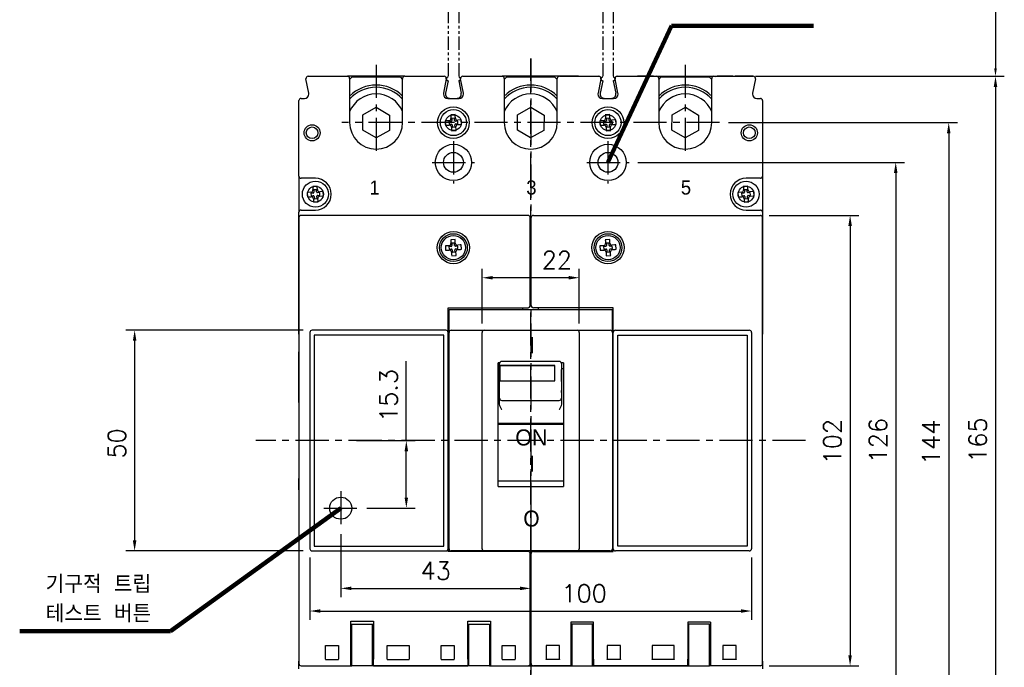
# Model space of a CAD drawing. Extents: x -403 to 2710, y -907 to 1745.
# Tile 5 of 12: x -97 to 126, y 1423 to 1569. Entities that reach past the tile are written whole.
import ezdxf

# ---------------------------------------------------------------- set-up
doc = ezdxf.new("R2010")
doc.units = 0
doc.header["$LTSCALE"] = 3
doc.header["$MEASUREMENT"] = 0
doc.linetypes.add('CENTER', pattern=[2, 1.25, -0.25, 0.25, -0.25])
doc.linetypes.add('PHANTOM2', pattern=[1.25, 0.625, -0.125, 0.125, -0.125, 0.125, -0.125])
doc.layers.get('0').update_dxf_attribs({"linetype": 'CONTINUOUS'})
doc.layers.get('Defpoints').update_dxf_attribs({"linetype": 'CONTINUOUS'})
doc.layers.add('cen', color=1, linetype='CENTER')
doc.layers.add('di', color=3, linetype='CONTINUOUS')
doc.styles.add('KIM', font='ROMANS.shx', dxfattribs={"height": 5, "bigfont": 'GSG1.shx'})
doc.styles.add('ROMANS', font='romans')
doc.styles.get("Standard").update_dxf_attribs({"font": 'romans.shx', "height": 4, "bigfont": 'ghs.shx'})
doc.dimstyles.get("Standard").update_dxf_attribs({"dimtxt": 0.18, "dimasz": 0.18, "dimexe": 0.18, "dimexo": 0.0625, "dimgap": 0.09, "dimtad": 0, "dimtih": 1, "dimtoh": 1, "dimdec": 4, "dimzin": 0, "dimdsep": 46, "dimtxsty": 'Standard', "dimcen": 0.09, "dimadec": 0, "dimazin": 0, "dimtfac": 1, "dimtdec": 4, "dimtofl": 0, "dimtmove": 0, "dimatfit": 3, "dimfxl": 0, "dimtolj": 1, "dimtzin": 0, "dimarcsym": 0})
doc.dimstyles.new('STANDARD$0', dxfattribs={"dimtxt": 5, "dimasz": 5, "dimexe": 1, "dimexo": 2, "dimgap": 2, "dimtad": 1, "dimdec": 4, "dimzin": 12, "dimdsep": 46, "dimtxsty": 'KIM', "dimcen": -1, "dimdle": 0.1, "dimadec": 0, "dimazin": 0, "dimtfac": 1, "dimtdec": 4, "dimtmove": 0, "dimatfit": 3, "dimfxl": 0, "dimtolj": 1, "dimtzin": 0, "dimarcsym": 0})

# ---------------------------------------------------------------- blocks, each defined once
blk = doc.blocks.new('SFHSFHS')
at = {"color": 7, "linetype": 'Continuous'}
for p, q in [((-1569.06, 100.83), (-1570.06, 100.77)), ((-1570.06, 100.77), (-1570.04, 100.54)), ((-1570.04, 100.54), (-1570.01, 99.97)), ((-1569.04, 100.6), (-1569.06, 100.83)), ((-1569.01, 100.04), (-1569.04, 100.6)), ((-1571.04, 99.4), (-1571.27, 99.39)), ((-1571.27, 99.39), (-1571.21, 98.39)), ((-1571.21, 98.39), (-1570.98, 98.4)), ((-1570.47, 99.44), (-1571.04, 99.4)), ((-1570.98, 98.4), (-1570.41, 98.44)), ((-1569.96, 99.27), (-1570.46, 99.24)), ((-1570.46, 99.24), (-1570.42, 98.64)), ((-1570.42, 98.64), (-1569.92, 98.67)), ((-1569.21, 100.02), (-1569.81, 99.98)), ((-1569.81, 99.98), (-1569.77, 99.48)), ((-1569.71, 98.49), (-1569.68, 97.99)), ((-1569.18, 99.52), (-1569.21, 100.02)), ((-1569.08, 98.03), (-1569.11, 98.53)), ((-1568.46, 99.37), (-1568.96, 99.34)), ((-1568.92, 98.74), (-1568.42, 98.77)), ((-1567.91, 99.61), (-1568.48, 99.57)), ((-1568.42, 98.77), (-1568.46, 99.37)), ((-1568.41, 98.57), (-1567.84, 98.61)), ((-1567.68, 99.62), (-1567.91, 99.61)), ((-1567.84, 98.61), (-1567.61, 98.62)), ((-1567.61, 98.62), (-1567.68, 99.62)), ((-1569.88, 97.97), (-1569.84, 97.41)), ((-1569.84, 97.41), (-1569.82, 97.18)), ((-1569.82, 97.18), (-1568.83, 97.24)), ((-1569.68, 97.99), (-1569.08, 98.03)), ((-1568.84, 97.47), (-1568.88, 98.04)), ((-1568.83, 97.24), (-1568.84, 97.47))]:
    blk.add_line(p, q, dxfattribs=at)
at = {"color": 7, "linetype": 'Continuous', "flags": 128}
for points in [[(-1570.47, 99.44), (-1570.31, 99.48), (-1570.17, 99.57), (-1570.06, 99.7), (-1570.01, 99.86), (-1570.01, 99.97)], [(-1569.88, 97.97), (-1569.91, 98.14), (-1570.01, 98.28), (-1570.14, 98.38), (-1570.3, 98.44), (-1570.41, 98.44)], [(-1569.01, 100.04), (-1568.97, 99.87), (-1568.88, 99.73), (-1568.75, 99.63), (-1568.59, 99.57), (-1568.48, 99.57)], [(-1568.41, 98.57), (-1568.57, 98.53), (-1568.72, 98.44), (-1568.82, 98.31), (-1568.87, 98.15), (-1568.88, 98.04)]]:
    blk.add_lwpolyline(points, dxfattribs=at)
at = {"color": 7, "linetype": 'Continuous'}
blk.add_circle((-1569.44, 99.01), 2.75, dxfattribs=at)
for centre, start, end in [((-1569.97, 99.47), 273.7155, 3.7155), ((-1569.91, 98.47), 3.7155, 93.7155), ((-1568.98, 99.54), 183.7155, 273.7155), ((-1568.91, 98.54), 93.7155, 183.7155)]:
    blk.add_arc(centre, 0.2, start, end, dxfattribs=at)
blk = doc.blocks.new('XHARHSFHSH')
at = {"color": 7, "linetype": 'Continuous'}
for p, q in [((-1589.37, 100.83), (-1590.36, 100.77)), ((-1590.36, 100.77), (-1590.35, 100.54)), ((-1590.35, 100.54), (-1590.31, 99.97)), ((-1589.35, 100.6), (-1589.37, 100.83)), ((-1589.31, 100.04), (-1589.35, 100.6)), ((-1591.35, 99.4), (-1591.58, 99.39)), ((-1591.58, 99.39), (-1591.51, 98.39)), ((-1591.51, 98.39), (-1591.28, 98.4)), ((-1590.78, 99.44), (-1591.35, 99.4)), ((-1591.28, 98.4), (-1590.71, 98.44)), ((-1590.27, 99.27), (-1590.77, 99.24)), ((-1590.77, 99.24), (-1590.73, 98.64)), ((-1590.73, 98.64), (-1590.23, 98.67)), ((-1589.51, 100.02), (-1590.11, 99.98)), ((-1590.11, 99.98), (-1590.08, 99.48)), ((-1590.02, 98.49), (-1589.98, 97.99)), ((-1589.48, 99.52), (-1589.51, 100.02)), ((-1589.38, 98.03), (-1589.42, 98.53)), ((-1588.77, 99.37), (-1589.27, 99.34)), ((-1589.23, 98.74), (-1588.73, 98.77)), ((-1588.21, 99.61), (-1588.78, 99.57)), ((-1588.73, 98.77), (-1588.77, 99.37)), ((-1588.72, 98.57), (-1588.15, 98.61)), ((-1587.98, 99.62), (-1588.21, 99.61)), ((-1588.15, 98.61), (-1587.92, 98.62)), ((-1587.92, 98.62), (-1587.98, 99.62)), ((-1590.18, 97.97), (-1590.15, 97.41)), ((-1590.15, 97.41), (-1590.13, 97.18)), ((-1590.13, 97.18), (-1589.13, 97.24)), ((-1589.98, 97.99), (-1589.38, 98.03)), ((-1589.15, 97.47), (-1589.18, 98.04)), ((-1589.13, 97.24), (-1589.15, 97.47))]:
    blk.add_line(p, q, dxfattribs=at)
at = {"color": 7, "linetype": 'Continuous', "flags": 128}
for points in [[(-1590.78, 99.44), (-1590.62, 99.48), (-1590.47, 99.57), (-1590.37, 99.7), (-1590.32, 99.86), (-1590.31, 99.97)], [(-1590.18, 97.97), (-1590.22, 98.14), (-1590.31, 98.28), (-1590.44, 98.38), (-1590.6, 98.44), (-1590.71, 98.44)], [(-1589.31, 100.04), (-1589.28, 99.87), (-1589.18, 99.73), (-1589.05, 99.63), (-1588.89, 99.57), (-1588.78, 99.57)], [(-1588.72, 98.57), (-1588.88, 98.53), (-1589.02, 98.44), (-1589.13, 98.31), (-1589.18, 98.15), (-1589.18, 98.04)]]:
    blk.add_lwpolyline(points, dxfattribs=at)
at = {"color": 7, "linetype": 'Continuous'}
blk.add_circle((-1589.75, 99.01), 2.95, dxfattribs=at)
for centre, start, end in [((-1590.28, 99.47), 273.7155, 3.7155), ((-1590.21, 98.47), 3.7155, 93.7155), ((-1589.28, 99.54), 183.7155, 273.7155), ((-1589.22, 98.54), 93.7155, 183.7155)]:
    blk.add_arc(centre, 0.2, start, end, dxfattribs=at)
blk = doc.blocks.new('*D62')
at = {"layer": 'Defpoints', "color": 0}
for p in [(8.09, 1510.81), (8.09, 1498.43), (30.09, 1498.43)]:
    blk.add_point(p, dxfattribs=at)
at = {"layer": 'di'}
for p, q in [((8.09, 1500.43), (8.09, 1512.81)), ((30.09, 1500.43), (30.09, 1512.81)), ((27.69, 1510.81), (10.49, 1510.81))]:
    blk.add_line(p, q, dxfattribs=at)
for points in [[(10.49, 1511.21), (10.49, 1510.41), (8.09, 1510.81)], [(27.69, 1511.21), (27.69, 1510.41), (30.09, 1510.81)]]:
    blk.add_solid(points, dxfattribs=at)
at = {"layer": 'di', "insert": (25.02, 1514.81), "char_height": 4, "attachment_point": 5}
blk.add_mtext('\\A1;22', dxfattribs=at)
blk = doc.blocks.new('*D63')
at = {"layer": 'Defpoints', "color": 0}
for p in [(-30.41, 1498.93), (-70.59, 1448.93), (-30.41, 1448.93)]:
    blk.add_point(p, dxfattribs=at)
at = {"layer": 'di'}
for p, q in [((-32.41, 1498.93), (-72.59, 1498.93)), ((-70.59, 1496.53), (-70.59, 1451.33)), ((-32.41, 1448.93), (-72.59, 1448.93))]:
    blk.add_line(p, q, dxfattribs=at)
for points in [[(-70.99, 1496.53), (-70.19, 1496.53), (-70.59, 1498.93)], [(-70.99, 1451.33), (-70.19, 1451.33), (-70.59, 1448.93)]]:
    blk.add_solid(points, dxfattribs=at)
at = {"layer": 'di', "insert": (-74.59, 1473.28), "char_height": 4, "attachment_point": 5, "rotation": 90}
blk.add_mtext('\\A1;50', dxfattribs=at)
blk = doc.blocks.new('*D48')
at = {"layer": 'Defpoints', "color": 0}
for p in [(71.09, 1524.93), (71.09, 1422.93), (91.41, 1422.93)]:
    blk.add_point(p, dxfattribs=at)
at = {"layer": 'di'}
for p, q in [((73.09, 1524.93), (93.41, 1524.93)), ((91.41, 1522.53), (91.41, 1425.33)), ((73.09, 1422.93), (93.41, 1422.93))]:
    blk.add_line(p, q, dxfattribs=at)
for points in [[(91.01, 1522.53), (91.81, 1522.53), (91.41, 1524.93)], [(91.01, 1425.33), (91.81, 1425.33), (91.41, 1422.93)]]:
    blk.add_solid(points, dxfattribs=at)
at = {"layer": 'di', "insert": (87.41, 1473.69), "char_height": 4, "attachment_point": 5, "rotation": 90}
blk.add_mtext('\\A1;102', dxfattribs=at)
blk = doc.blocks.new('*D49')
at = {"layer": 'Defpoints', "color": 0}
for p in [(61.87, 1545.93), (61.87, 1401.93), (113.74, 1401.93)]:
    blk.add_point(p, dxfattribs=at)
at = {"layer": 'di'}
for p, q in [((63.87, 1545.93), (115.74, 1545.93)), ((113.74, 1543.53), (113.74, 1404.33)), ((63.87, 1401.93), (115.74, 1401.93))]:
    blk.add_line(p, q, dxfattribs=at)
for points in [[(113.34, 1543.53), (114.14, 1543.53), (113.74, 1545.93)], [(113.34, 1404.33), (114.14, 1404.33), (113.74, 1401.93)]]:
    blk.add_solid(points, dxfattribs=at)
at = {"layer": 'di', "insert": (109.74, 1473.52), "char_height": 4, "attachment_point": 5, "rotation": 90}
blk.add_mtext('\\A1;144', dxfattribs=at)
blk = doc.blocks.new('*D50')
at = {"layer": 'Defpoints', "color": 0}
for p in [(41.37, 1536.93), (41.37, 1410.93), (101.74, 1410.93)]:
    blk.add_point(p, dxfattribs=at)
at = {"layer": 'di'}
for p, q in [((43.37, 1536.93), (103.74, 1536.93)), ((101.74, 1534.53), (101.74, 1413.33)), ((43.37, 1410.93), (103.74, 1410.93))]:
    blk.add_line(p, q, dxfattribs=at)
for points in [[(101.34, 1534.53), (102.14, 1534.53), (101.74, 1536.93)], [(101.34, 1413.33), (102.14, 1413.33), (101.74, 1410.93)]]:
    blk.add_solid(points, dxfattribs=at)
at = {"layer": 'di', "insert": (97.74, 1473.93), "char_height": 4, "attachment_point": 5, "rotation": 90}
blk.add_mtext('\\A1;126', dxfattribs=at)
blk = doc.blocks.new('*D51')
at = {"layer": 'Defpoints', "color": 0}
for p in [(-30.91, 1449.43), (69.09, 1449.43), (69.09, 1435.33)]:
    blk.add_point(p, dxfattribs=at)
at = {"layer": 'di'}
for p, q in [((-30.91, 1447.43), (-30.91, 1433.33)), ((69.09, 1447.43), (69.09, 1433.33)), ((-28.51, 1435.33), (66.69, 1435.33))]:
    blk.add_line(p, q, dxfattribs=at)
for points in [[(-28.51, 1435.73), (-28.51, 1434.93), (-30.91, 1435.33)], [(66.69, 1435.73), (66.69, 1434.93), (69.09, 1435.33)]]:
    blk.add_solid(points, dxfattribs=at)
at = {"layer": 'di', "insert": (31.19, 1439.33), "char_height": 4, "attachment_point": 5}
blk.add_mtext('\\A1;100', dxfattribs=at)
blk = doc.blocks.new('*D76')
at = {"layer": 'Defpoints', "color": 0}
for p in [(-22.34, 1473.93), (-20.05, 1458.63), (-9.07, 1458.63)]:
    blk.add_point(p, dxfattribs=at)
at = {"layer": 'di'}
for p, q in [((-9.07, 1473.93), (-9.07, 1491.95)), ((-20.34, 1473.93), (-7.07, 1473.93)), ((-9.07, 1461.03), (-9.07, 1471.53)), ((-18.05, 1458.63), (-7.07, 1458.63))]:
    blk.add_line(p, q, dxfattribs=at)
for points in [[(-9.47, 1471.53), (-8.67, 1471.53), (-9.07, 1473.93)], [(-9.47, 1461.03), (-8.67, 1461.03), (-9.07, 1458.63)]]:
    blk.add_solid(points, dxfattribs=at)
at = {"layer": 'di', "insert": (-13.07, 1484.14), "char_height": 4, "attachment_point": 5, "rotation": 90}
blk.add_mtext('\\A1;15.3', dxfattribs=at)
blk = doc.blocks.new('*D77')
at = {"layer": 'Defpoints', "color": 0}
for p in [(19.09, 1460.5), (-23.91, 1454.77), (19.09, 1440.46)]:
    blk.add_point(p, dxfattribs=at)
at = {"layer": 'di'}
for p, q in [((19.09, 1458.5), (19.09, 1438.46)), ((-23.91, 1452.77), (-23.91, 1438.46)), ((-21.51, 1440.46), (16.69, 1440.46))]:
    blk.add_line(p, q, dxfattribs=at)
for points in [[(-21.51, 1440.86), (-21.51, 1440.06), (-23.91, 1440.46)], [(16.69, 1440.86), (16.69, 1440.06), (19.09, 1440.46)]]:
    blk.add_solid(points, dxfattribs=at)
at = {"layer": 'di', "insert": (-2.41, 1444.46), "char_height": 4, "attachment_point": 5}
blk.add_mtext('\\A1;43', dxfattribs=at)
blk = doc.blocks.new('FSYYEAY')
at = {"color": 6, "linetype": 'PHANTOM2'}
for p, q in [((-573.81, -246.52), (-573.81, -286.02)), ((-572.31, -246.52), (-573.81, -246.52)), ((-572.31, -246.52), (-572.31, -286.02)), ((-573.81, -286.52), (-574.17, -288.3)), ((-572.31, -286.52), (-571.95, -288.3)), ((-573.58, -289.02), (-572.54, -289.02))]:
    blk.add_line(p, q, dxfattribs=at)
for centre, radius, start, end in [((-573.81, -286.27), 0.25, 90, 270), ((-572.31, -286.27), 0.25, 270, 90), ((-573.58, -288.42), 0.6, 168.6901, 270), ((-572.54, -288.42), 0.6, 270, 11.3099)]:
    blk.add_arc(centre, radius, start, end, dxfattribs=at)
blk = doc.blocks.new('*D79')
at = {"layer": 'Defpoints', "color": 0}
for p in [(37.79, 1619.43), (69.48, 1556.43), (124.33, 1556.43)]:
    blk.add_point(p, dxfattribs=at)
at = {"layer": 'di', "color": 0, "lineweight": -2}
for p, q in [((38.29, 1619.43), (124.83, 1619.43)), ((69.98, 1556.43), (124.83, 1556.43))]:
    blk.add_line(p, q, dxfattribs=at)
at = {"layer": 'di', "lineweight": -2}
blk.add_line((124.33, 1617.63), (124.33, 1558.23), dxfattribs=at)
at = {"layer": 'di'}
for points in [[(124.03, 1617.63), (124.63, 1617.63), (124.33, 1619.43)], [(124.03, 1558.23), (124.63, 1558.23), (124.33, 1556.43)]]:
    blk.add_solid(points, dxfattribs=at)
at = {"layer": 'di', "color": 0, "insert": (121.53, 1590.22), "char_height": 4, "attachment_point": 5, "rotation": 90}
blk.add_mtext('\\A1;80', dxfattribs=at)
blk = doc.blocks.new('*D80')
at = {"layer": 'Defpoints', "color": 0}
for p in [(69.48, 1556.43), (69.48, 1391.43), (124.33, 1391.43)]:
    blk.add_point(p, dxfattribs=at)
at = {"layer": 'di'}
for p, q in [((71.48, 1556.43), (126.33, 1556.43)), ((124.33, 1554.03), (124.33, 1393.83)), ((71.48, 1391.43), (126.33, 1391.43))]:
    blk.add_line(p, q, dxfattribs=at)
for points in [[(123.93, 1554.03), (124.73, 1554.03), (124.33, 1556.43)], [(123.93, 1393.83), (124.73, 1393.83), (124.33, 1391.43)]]:
    blk.add_solid(points, dxfattribs=at)
at = {"layer": 'di', "insert": (120.33, 1474.03), "char_height": 4, "attachment_point": 5, "rotation": 90}
blk.add_mtext('\\A1;165', dxfattribs=at)

msp = doc.modelspace()

# ---------------------------------------------------------------- linework, layer by layer
at = {"color": 7}
for p, q in [((-31.2974, 1556.4313), (-22.4073, 1556.4313)), ((-9.4073, 1556.4313), (-0.5172, 1556.4313)), ((3.7026, 1556.4313), (12.5927, 1556.4313)), ((25.5927, 1556.4313), (34.4828, 1556.4313)), ((38.7026, 1556.4313), (47.5927, 1556.4313)), ((54.0927, 1556.4313), (65.3927, 1556.4313)), ((60.5927, 1556.4313), (69.4828, 1556.4313)), ((69.4828, 1556.4313), (65.3927, 1556.4313)), ((69.4828, 1556.4313), (65.3927, 1556.4313)), ((69.4828, 1556.4313), (65.3927, 1556.4313)), ((-31.1465, 1552.6275), (-31.7877, 1555.8333)), ((-21.9073, 1555.9313), (-21.9073, 1552.4313)), ((-9.9073, 1552.4313), (-9.9073, 1555.9313)), ((-0.0269, 1555.8333), (-0.6681, 1552.6275)), ((3.8535, 1552.6275), (3.2123, 1555.8333)), ((13.0927, 1555.9313), (13.0927, 1552.4313)), ((25.0927, 1552.4313), (25.0927, 1555.9313)), ((34.9731, 1555.8333), (34.3319, 1552.6275)), ((38.8535, 1552.6275), (38.2123, 1555.8333)), ((48.0927, 1555.9313), (48.0927, 1552.4313)), ((60.0927, 1552.4313), (60.0927, 1555.9313)), ((69.9731, 1555.8333), (69.3319, 1552.6275)), ((-31.1271, 1552.4313), (-31.1465, 1552.6275)), ((-21.9073, 1552.4313), (-21.9073, 1545.9313)), ((-9.9073, 1545.9313), (-9.9073, 1552.4313)), ((-0.6681, 1552.6275), (-0.6875, 1552.4313)), ((3.8729, 1552.4313), (3.8535, 1552.6275)), ((13.0927, 1552.4313), (13.0927, 1545.9313)), ((25.0927, 1545.9313), (25.0927, 1552.4313)), ((34.3319, 1552.6275), (34.3125, 1552.4313)), ((38.8729, 1552.4313), (38.8535, 1552.6275)), ((48.0927, 1552.4313), (48.0927, 1545.9313)), ((60.0927, 1545.9313), (60.0927, 1552.4313)), ((69.3319, 1552.6275), (69.3125, 1552.4313)), ((-33.4073, 1533.8313), (-33.4073, 1550.9313)), ((-32.9073, 1551.4313), (-32.1271, 1551.4313)), ((0.3125, 1551.4313), (2.8729, 1551.4313)), ((35.3125, 1551.4313), (37.8729, 1551.4313)), ((70.3125, 1551.4313), (71.0927, 1551.4313)), ((71.5927, 1550.9313), (71.5927, 1533.8313)), ((-33.4073, 1533.8313), (-33.4073, 1525.6313)), ((-29.6573, 1533.3313), (-32.9073, 1533.3313)), ((71.0927, 1533.3313), (67.8427, 1533.3313)), ((71.5927, 1533.8313), (71.5927, 1525.6313)), ((-33.4073, 1498.0313), (-33.4073, 1525.6313)), ((-32.9073, 1526.1313), (-29.6573, 1526.1313)), ((67.8427, 1526.1313), (71.0927, 1526.1313)), ((71.5927, 1525.6313), (71.5927, 1498.0313)), ((71.5927, 1423.4313), (71.5927, 1524.4313)), ((18.9927, 1522.6313), (19.1927, 1522.6313)), ((18.9927, 1508.4313), (19.1927, 1508.4313)), ((19.1927, 1506.6313), (18.9927, 1506.6313)), ((19.1927, 1505.4313), (18.9927, 1505.4313)), ((0.5927, 1503.6313), (37.5927, 1503.6313)), ((0.5927, 1498.4313), (0.5927, 1503.6313)), ((17.2927, 1503.6313), (17.2927, 1504.0313)), ((20.8927, 1503.6313), (20.8927, 1504.0313)), ((37.5927, 1498.4313), (37.5927, 1503.6313)), ((37.5927, 1503.6313), (37.7927, 1503.6313)), ((0.5927, 1449.4313), (0.5927, 1498.4313)), ((1.0927, 1498.9313), (8.5927, 1498.9313)), ((8.0927, 1449.4313), (8.0927, 1498.4313)), ((8.5927, 1498.9313), (29.5927, 1498.9313)), ((29.5927, 1498.9313), (37.0927, 1498.9313)), ((30.0927, 1498.4313), (30.0927, 1449.4313)), ((37.5927, 1498.4313), (37.5927, 1449.4313)), ((-33.4073, 1498.0313), (-33.4073, 1497.3313)), ((-33.4073, 1497.3313), (-33.4073, 1494.7313)), ((-33.4073, 1494.7313), (-33.4073, 1494.0313)), ((-33.4073, 1485.0934), (-33.4073, 1494.0313)), ((11.6927, 1463.5293), (11.6927, 1491.5431)), ((12.0807, 1491.5431), (11.6927, 1491.5431)), ((26.4927, 1491.5431), (26.0033, 1491.5431)), ((26.4927, 1491.5431), (26.4927, 1463.5293)), ((11.6927, 1490.2313), (12.0427, 1490.2313)), ((26.0427, 1490.2313), (26.4927, 1490.2313)), ((-33.4073, 1484.8313), (-33.4073, 1485.0934)), ((-33.4073, 1482.5313), (-33.4073, 1484.8313)), ((-33.4073, 1463.0313), (-33.4073, 1465.3313)), ((11.6927, 1464.8313), (26.4927, 1464.8313)), ((-33.4073, 1462.7693), (-33.4073, 1463.0313)), ((-33.4073, 1462.7693), (-33.4073, 1453.8313)), ((11.6927, 1463.5293), (26.4927, 1463.5293)), ((-33.4073, 1453.8313), (-33.4073, 1453.1313)), ((-33.4073, 1453.1313), (-33.4073, 1450.5313)), ((-33.4073, 1450.5313), (-33.4073, 1449.8313)), ((-33.4073, 1449.8313), (-33.4073, 1428.5771)), ((0.5927, 1448.8313), (0.5927, 1449.4313)), ((37.5927, 1448.8313), (37.5927, 1449.4313)), ((8.5927, 1448.9313), (1.0927, 1448.9313)), ((29.5927, 1448.9313), (8.5927, 1448.9313)), ((37.0927, 1448.9313), (29.5927, 1448.9313)), ((-21.6073, 1431.7442), (-21.6073, 1432.3313)), ((-21.6073, 1432.3313), (-21.4073, 1432.3313)), ((-21.4073, 1432.3313), (-16.7073, 1432.3313)), ((-21.4073, 1425.4313), (-21.4073, 1432.3313)), ((-16.7073, 1432.3313), (-16.5073, 1432.3313)), ((-16.7073, 1425.4313), (-16.7073, 1432.3313)), ((4.8927, 1431.7442), (5.0927, 1431.7442)), ((5.0927, 1432.3313), (9.7927, 1432.3313)), ((5.0927, 1425.4313), (5.0927, 1432.3313)), ((9.7927, 1432.3313), (9.7927, 1425.4313)), ((9.7927, 1431.7442), (9.9927, 1431.7442)), ((18.9927, 1432.3313), (19.1927, 1432.3313)), ((28.1927, 1431.7442), (28.3927, 1431.7442)), ((33.0927, 1432.3313), (28.3927, 1432.3313)), ((28.3927, 1432.3313), (28.3927, 1425.4313)), ((33.0927, 1425.4313), (33.0927, 1432.3313)), ((33.2927, 1431.7442), (33.0927, 1431.7442)), ((54.8927, 1432.3313), (54.6927, 1432.3313)), ((59.5927, 1432.3313), (54.8927, 1432.3313)), ((54.8927, 1425.4313), (54.8927, 1432.3313)), ((59.5927, 1432.3313), (59.7927, 1432.3313)), ((59.5927, 1425.4313), (59.5927, 1432.3313)), ((59.7927, 1431.7442), (59.7927, 1432.3313)), ((-33.4073, 1428.5771), (-33.4073, 1424.2075)), ((-21.4073, 1422.9313), (-21.4073, 1425.4313)), ((-16.7073, 1422.9313), (-16.7073, 1425.4313)), ((5.0927, 1422.9313), (5.0927, 1425.4313)), ((9.7927, 1425.4313), (9.7927, 1422.9313)), ((28.3927, 1425.4313), (28.3927, 1422.9313)), ((33.0927, 1422.9313), (33.0927, 1425.4313)), ((54.8927, 1422.9313), (54.8927, 1425.4313)), ((59.5927, 1422.9313), (59.5927, 1425.4313)), ((-33.4073, 1424.2075), (-33.4073, 1423.9783)), ((-33.4073, 1422.2313), (-33.4073, 1423.9783)), ((-32.9073, 1422.9313), (-21.4073, 1422.9313)), ((-16.7073, 1422.9313), (-21.4073, 1422.9313)), ((5.0927, 1422.9313), (-16.7073, 1422.9313)), ((9.7927, 1422.9313), (5.0927, 1422.9313)), ((9.7927, 1422.9313), (28.3927, 1422.9313)), ((28.3927, 1422.9313), (33.0927, 1422.9313)), ((33.0927, 1422.9313), (54.8927, 1422.9313)), ((54.8927, 1422.9313), (59.5927, 1422.9313)), ((71.0927, 1422.9313), (59.5927, 1422.9313)), ((71.5927, 1423.9783), (71.5927, 1422.2313))]:
    msp.add_line(p, q, dxfattribs=at)
at = {"color": 7, "linetype": 'Continuous'}
for p, q in [((-9.4073, 1556.4313), (-22.4073, 1556.4313)), ((-21.9073, 1555.6758), (-21.4073, 1556.2313)), ((-10.4073, 1556.2313), (-21.4073, 1556.2313)), ((-10.4073, 1556.2313), (-9.9073, 1555.6758)), ((-9.4073, 1556.4313), (-0.5172, 1556.4313)), ((3.7026, 1556.4313), (12.5927, 1556.4313)), ((26.2838, 1556.4313), (12.5927, 1556.4313)), ((13.0927, 1555.6758), (13.5927, 1556.2313)), ((24.5927, 1556.2313), (13.5927, 1556.2313)), ((24.5927, 1556.2313), (25.0927, 1555.6758)), ((29.8927, 1556.4313), (26.2838, 1556.4313)), ((46.9016, 1556.4313), (43.2927, 1556.4313)), ((46.9016, 1556.4313), (61.2838, 1556.4313)), ((48.0927, 1555.6758), (48.5927, 1556.2313)), ((59.5927, 1556.2313), (48.5927, 1556.2313)), ((59.5927, 1556.2313), (60.0927, 1555.6758)), ((64.8927, 1556.4313), (61.2838, 1556.4313)), ((64.8927, 1556.4313), (65.3927, 1556.4313)), ((-21.9073, 1555.9313), (-21.9073, 1552.4313)), ((-9.9073, 1552.4313), (-9.9073, 1555.9313)), ((13.0927, 1555.9313), (13.0927, 1552.4313)), ((-21.9073, 1552.4313), (-21.9073, 1545.9313)), ((-9.9073, 1545.9313), (-9.9073, 1552.4313)), ((13.0927, 1552.4313), (13.0927, 1545.9313)), ((-33.4073, 1524.4313), (-33.4073, 1522.9313)), ((-33.4073, 1522.9313), (-33.4073, 1498.4313)), ((18.4927, 1524.9313), (-32.9073, 1524.9313)), ((18.9927, 1522.9313), (18.9927, 1524.4313)), ((18.9927, 1504.5313), (18.9927, 1522.9313)), ((19.1927, 1522.9313), (19.1927, 1524.4313)), ((19.1927, 1504.5313), (19.1927, 1522.9313)), ((19.6927, 1524.9313), (71.0927, 1524.9313)), ((0.3927, 1504.0313), (18.4927, 1504.0313)), ((0.3927, 1498.4313), (0.3927, 1504.0313)), ((37.7927, 1504.0313), (19.6927, 1504.0313)), ((37.7927, 1498.4313), (37.7927, 1504.0313)), ((-33.4073, 1498.4313), (-33.4073, 1449.4313)), ((-30.9073, 1498.4313), (-30.9073, 1449.4313)), ((-0.1073, 1498.9313), (-30.4073, 1498.9313)), ((0.3927, 1448.8313), (0.3927, 1498.4313)), ((37.7927, 1448.8313), (37.7927, 1498.4313)), ((38.2927, 1498.9313), (68.5927, 1498.9313)), ((69.0927, 1498.4313), (69.0927, 1449.4313)), ((-29.9073, 1497.8313), (-29.9073, 1450.0313)), ((-0.6073, 1497.8313), (-29.9073, 1497.8313)), ((-0.6073, 1450.0313), (-0.6073, 1497.8313)), ((38.7927, 1497.8313), (68.0927, 1497.8313)), ((38.7927, 1450.0313), (38.7927, 1497.8313)), ((68.0927, 1497.8313), (68.0927, 1450.0313)), ((25.5427, 1491.8517), (12.5427, 1491.8517)), ((25.5427, 1491.8517), (25.5427, 1491.8456)), ((12.0427, 1486.8615), (12.0427, 1491.3517)), ((12.0427, 1490.0936), (12.0427, 1487.3184)), ((12.0844, 1490.889), (12.0844, 1487.4319)), ((24.5427, 1490.889), (12.0844, 1490.889)), ((24.5427, 1490.9358), (12.5427, 1490.9358)), ((24.5427, 1487.4787), (24.5427, 1490.9358)), ((26.0427, 1491.3517), (26.0427, 1486.8615)), ((26.0427, 1487.3184), (26.0427, 1490.0156)), ((12.0427, 1486.6319), (12.0427, 1487.3184)), ((12.5427, 1487.4787), (24.5427, 1487.4787)), ((26.0427, 1487.3184), (26.0427, 1486.6319)), ((12.0427, 1483.5414), (12.0427, 1486.8615)), ((26.0427, 1486.8615), (26.0427, 1483.5414)), ((26.0427, 1485.4479), (26.0427, 1485.2555)), ((26.0427, 1484.7867), (26.0427, 1485.2555)), ((12.0427, 1483.7339), (12.0427, 1484.2888)), ((12.0427, 1482.2853), (12.0427, 1483.7339)), ((12.5427, 1483.0414), (25.5427, 1483.0414)), ((26.0427, 1484.7929), (26.0427, 1484.4569)), ((26.0427, 1484.2888), (26.0427, 1483.7339)), ((26.0427, 1483.7339), (26.0427, 1482.2853)), ((26.4927, 1477.7766), (11.6927, 1477.7766)), ((26.4927, 1477.6007), (11.6927, 1477.6007)), ((-33.4073, 1449.4313), (-33.4073, 1424.5749)), ((-29.9073, 1450.0313), (-0.6073, 1450.0313)), ((68.0927, 1450.0313), (38.7927, 1450.0313)), ((-30.4073, 1448.9313), (-0.1073, 1448.9313)), ((18.4927, 1448.8313), (0.3927, 1448.8313)), ((18.9927, 1424.5749), (18.9927, 1448.3313)), ((19.1927, 1424.5749), (19.1927, 1448.3313)), ((19.6927, 1448.8313), (37.7927, 1448.8313)), ((68.5927, 1448.9313), (38.2927, 1448.9313)), ((-21.6073, 1422.9313), (-21.6073, 1433.0313)), ((-21.6073, 1433.0313), (-16.5073, 1433.0313)), ((-16.5073, 1433.0313), (-16.5073, 1424.4347)), ((4.8927, 1424.4347), (4.8927, 1433.0313)), ((4.8927, 1433.0313), (9.9927, 1433.0313)), ((9.9927, 1433.0313), (9.9927, 1422.9313)), ((33.2927, 1432.8313), (28.1927, 1432.8313)), ((28.1927, 1432.8313), (28.1927, 1422.9313)), ((33.2927, 1424.4347), (33.2927, 1432.8313)), ((59.7927, 1432.8313), (54.6927, 1432.8313)), ((54.6927, 1432.8313), (54.6927, 1424.4347)), ((59.7927, 1432.8313), (59.7927, 1422.9313)), ((-27.4073, 1427.5313), (-24.4073, 1427.5313)), ((-27.4073, 1424.4347), (-27.4073, 1427.5313)), ((-24.4073, 1427.5313), (-24.4073, 1424.4347)), ((-13.4073, 1427.5313), (-8.4073, 1427.5313)), ((-13.4073, 1424.4347), (-13.4073, 1427.5313)), ((-8.4073, 1427.5313), (-8.4073, 1424.4347)), ((-1.2073, 1427.5313), (1.7927, 1427.5313)), ((-1.2073, 1424.4347), (-1.2073, 1427.5313)), ((1.7927, 1427.5313), (1.7927, 1424.4347)), ((12.5927, 1427.5313), (15.5927, 1427.5313)), ((12.5927, 1424.4347), (12.5927, 1427.5313)), ((15.5927, 1427.5313), (15.5927, 1424.4347)), ((25.5927, 1427.5313), (22.5927, 1427.5313)), ((22.5927, 1427.5313), (22.5927, 1424.4347)), ((25.5927, 1424.4347), (25.5927, 1427.5313)), ((39.3927, 1427.5313), (36.3927, 1427.5313)), ((36.3927, 1427.5313), (36.3927, 1424.4347)), ((39.3927, 1424.4347), (39.3927, 1427.5313)), ((51.5927, 1427.5313), (46.5927, 1427.5313)), ((46.5927, 1427.5313), (46.5927, 1424.4347)), ((51.5927, 1424.4347), (51.5927, 1427.5313)), ((62.5927, 1427.5313), (62.5927, 1424.4347)), ((65.5927, 1427.5313), (62.5927, 1427.5313)), ((65.5927, 1424.4347), (65.5927, 1427.5313)), ((-33.4073, 1424.5749), (-33.4073, 1423.4313)), ((-32.9073, 1422.9313), (-21.6073, 1422.9313)), ((-27.4073, 1424.4347), (-27.4073, 1424.3313)), ((-27.4073, 1424.3313), (-24.4073, 1424.3313)), ((-24.4073, 1424.3313), (-24.4073, 1424.4347)), ((-16.5073, 1422.9313), (-16.5073, 1424.4347)), ((-16.5073, 1422.9313), (4.8927, 1422.9313)), ((-13.4073, 1424.4347), (-13.4073, 1424.3313)), ((-13.4073, 1424.3313), (-8.4073, 1424.3313)), ((-8.4073, 1424.3313), (-8.4073, 1424.4347)), ((-1.2073, 1424.4347), (-1.2073, 1424.3313)), ((-1.2073, 1424.3313), (1.7927, 1424.3313)), ((1.7927, 1424.3313), (1.7927, 1424.4347)), ((4.8927, 1424.4347), (4.8927, 1422.9313)), ((9.9927, 1422.9313), (18.4927, 1422.9313)), ((12.5927, 1424.4347), (12.5927, 1424.3313)), ((12.5927, 1424.3313), (15.5927, 1424.3313)), ((15.5927, 1424.3313), (15.5927, 1424.4347)), ((18.9927, 1423.4313), (18.9927, 1424.5749)), ((19.1927, 1423.4313), (19.1927, 1424.5749)), ((28.1927, 1422.9313), (19.6927, 1422.9313)), ((28.1927, 1422.9313), (19.6927, 1422.9313)), ((22.5927, 1424.3313), (22.5927, 1424.4347)), ((25.5927, 1424.3313), (22.5927, 1424.3313)), ((25.5927, 1424.4347), (25.5927, 1424.3313)), ((33.2927, 1424.4347), (33.2927, 1422.9313)), ((54.6927, 1422.9313), (33.2927, 1422.9313)), ((36.3927, 1424.3313), (36.3927, 1424.4347)), ((39.3927, 1424.3313), (36.3927, 1424.3313)), ((39.3927, 1424.4347), (39.3927, 1424.3313)), ((46.5927, 1424.3313), (46.5927, 1424.4347)), ((51.5927, 1424.3313), (46.5927, 1424.3313)), ((51.5927, 1424.4347), (51.5927, 1424.3313)), ((54.6927, 1422.9313), (54.6927, 1424.4347)), ((71.0927, 1422.9313), (59.7927, 1422.9313)), ((62.5927, 1424.3313), (62.5927, 1424.4347)), ((65.5927, 1424.3313), (62.5927, 1424.3313)), ((65.5927, 1424.4347), (65.5927, 1424.3313))]:
    msp.add_line(p, q, dxfattribs=at)
at = {"color": 7}
for points in [[(-12.9073, 1544.1813), (-15.9228, 1542.4583), (-18.9228, 1544.2083), (-18.9073, 1547.6813), (-15.8918, 1549.4044), (-12.8918, 1547.6544)], [(22.0927, 1544.1813), (19.0772, 1542.4583), (16.0772, 1544.2083), (16.0927, 1547.6813), (19.1082, 1549.4044), (22.1082, 1547.6544)], [(57.0927, 1544.1813), (54.0772, 1542.4583), (51.0772, 1544.2083), (51.0927, 1547.6813), (54.1082, 1549.4044), (57.1082, 1547.6544)]]:
    msp.add_lwpolyline(points, close=True, dxfattribs=at)
at = {"color": 7, "linetype": 'Continuous', "flags": 128}
for points in [[(26.0427, 1491.3517), (26.033, 1491.4481), (26.0046, 1491.5407), (25.9584, 1491.6261), (25.8962, 1491.7009), (25.8204, 1491.7623), (25.734, 1491.808), (25.6402, 1491.8361), (25.5427, 1491.8456)], [(12.5427, 1490.9358), (12.4705, 1490.935), (12.3998, 1490.9326), (12.3321, 1490.9286), (12.2688, 1490.9231), (12.2113, 1490.9162), (12.1607, 1490.9082), (12.1181, 1490.899), (12.0844, 1490.889)], [(12.0844, 1487.4319), (12.1181, 1487.4419), (12.1607, 1487.451), (12.2113, 1487.4591), (12.2688, 1487.4659), (12.3321, 1487.4714), (12.3998, 1487.4754), (12.4705, 1487.4779), (12.5427, 1487.4787)], [(12.5427, 1480.8682), (12.5387, 1480.8758), (12.1223, 1481.8002), (12.0427, 1482.2853)], [(26.0427, 1482.2853), (25.963, 1481.8002), (25.5466, 1480.8758), (25.5427, 1480.8682)]]:
    msp.add_lwpolyline(points, dxfattribs=at)
at = {"color": 7}
for centre, radius in [((1.5927, 1545.9313), 3.6), ((36.5927, 1545.9313), 3.6), ((1.5927, 1545.9313), 1.8), ((36.5927, 1545.9313), 1.8), ((-30.4073, 1543.6313), 1.825), ((68.5927, 1543.6313), 1.825), ((-30.4073, 1543.6313), 1.325), ((68.5927, 1543.6313), 1.325), ((1.5927, 1536.9313), 4.1), ((36.5927, 1536.9313), 4.1), ((1.5927, 1536.9313), 2.25), ((36.5927, 1536.9313), 2.25), ((-29.6573, 1529.7313), 1.8), ((67.8427, 1529.7313), 1.8)]:
    msp.add_circle(centre, radius, dxfattribs=at)
at = {"color": 7, "linetype": 'Continuous'}
for centre, radius in [((1.5927, 1517.6313), 3.65), ((1.5927, 1517.6313), 3.15), ((36.5927, 1517.6313), 3.65), ((36.5927, 1517.6313), 3.15)]:
    msp.add_circle(centre, radius, dxfattribs=at)
at = {"color": 7}
for centre, radius, start, end in [((-31.2974, 1555.9313), 0.5, 90, 191.309932), ((-22.4073, 1555.9313), 0.5, 0, 90), ((-9.4073, 1555.9313), 0.5, 90, 180), ((-0.5172, 1555.9313), 0.5, 348.690068, 90), ((3.7026, 1555.9313), 0.5, 90, 191.309932), ((12.5927, 1555.9313), 0.5, 0, 90), ((25.5927, 1555.9313), 0.5, 90, 180), ((34.4828, 1555.9313), 0.5, 348.690068, 90), ((38.7026, 1555.9313), 0.5, 90, 191.309932), ((47.5927, 1555.9313), 0.5, 0, 90), ((60.5927, 1555.9313), 0.5, 90, 180), ((69.4828, 1555.9313), 0.5, 348.690068, 90), ((-15.9073, 1545.9313), 8.5, 45.099128, 134.900872), ((-15.9073, 1545.9313), 8, 41.409622, 138.590378), ((19.0927, 1545.9313), 8.5, 45.099128, 134.900872), ((19.0927, 1545.9313), 8, 41.409622, 138.590378), ((54.0927, 1545.9313), 8.5, 45.099128, 134.900872), ((54.0927, 1545.9313), 8, 41.409622, 138.590378), ((-32.1271, 1552.4313), 1, 270, 0), ((-15.9073, 1545.9313), 6.5, 22.619865, 157.380135), ((0.3125, 1552.4313), 1, 180, 270), ((2.8729, 1552.4313), 1, 270, 0), ((19.0927, 1545.9313), 6.5, 22.619865, 157.380135), ((35.3125, 1552.4313), 1, 180, 270), ((37.8729, 1552.4313), 1, 270, 0), ((54.0927, 1545.9313), 6.5, 22.619865, 157.380135), ((70.3125, 1552.4313), 1, 180, 270), ((-32.9073, 1550.9313), 0.5, 90, 180), ((71.0927, 1550.9313), 0.5, 0, 90), ((-15.9073, 1545.9313), 6, 180, 0), ((19.0927, 1545.9313), 6, 180, 0), ((54.0927, 1545.9313), 6, 180, 0), ((-32.9073, 1533.8313), 0.5, 180, 270), ((-29.6573, 1529.7313), 3.6, 270, 90), ((67.8427, 1529.7313), 3.6, 90, 270), ((71.0927, 1533.8313), 0.5, 270, 0), ((-32.9073, 1525.6313), 0.5, 90, 180), ((71.0927, 1525.6313), 0.5, 0, 90), ((71.0927, 1524.4313), 0.5, 0, 90), ((1.0927, 1498.4313), 0.5, 90, 180), ((8.5927, 1498.4313), 0.5, 90, 180), ((29.5927, 1498.4313), 0.5, 0, 90), ((37.0927, 1498.4313), 0.5, 0, 90), ((1.0927, 1449.4313), 0.5, 180, 270), ((8.5927, 1449.4313), 0.5, 180, 270), ((29.5927, 1449.4313), 0.5, 270, 0), ((37.0927, 1449.4313), 0.5, 270, 0), ((71.0927, 1423.4313), 0.5, 270, 0)]:
    msp.add_arc(centre, radius, start, end, dxfattribs=at)
at = {"color": 7, "linetype": 'Continuous'}
for centre, radius, start, end in [((-22.4073, 1555.9313), 0.5, 0, 90), ((-9.4073, 1555.9313), 0.5, 90, 180), ((12.5927, 1555.9313), 0.5, 0, 90), ((61.2838, 1555.9313), 0.5, 90, 132), ((-15.9073, 1545.9313), 6, 180, 0), ((19.0927, 1545.9313), 6, 180, 270), ((-32.9073, 1524.4313), 0.5, 90, 180), ((18.4927, 1524.4313), 0.5, 0, 90), ((19.6927, 1524.4313), 0.5, 90, 180), ((18.4927, 1504.5313), 0.5, 270, 0), ((19.6927, 1504.5313), 0.5, 180, 270), ((-30.4073, 1498.4313), 0.5, 90, 180), ((-0.1073, 1498.4313), 0.5, 0, 90), ((38.2927, 1498.4313), 0.5, 90, 180), ((68.5927, 1498.4313), 0.5, 0, 90), ((12.5427, 1491.3517), 0.5, 90, 180), ((12.5427, 1483.5414), 0.5, 180, 270), ((25.5427, 1483.5414), 0.5, 270, 0), ((-30.4073, 1449.4313), 0.5, 180, 270), ((-0.1073, 1449.4313), 0.5, 270, 0), ((38.2927, 1449.4313), 0.5, 180, 270), ((68.5927, 1449.4313), 0.5, 270, 0), ((18.4927, 1448.3313), 0.5, 0, 90), ((19.6927, 1448.3313), 0.5, 90, 180), ((-32.9073, 1423.4313), 0.5, 180, 270), ((18.4927, 1423.4313), 0.5, 270, 0), ((19.6927, 1423.4313), 0.5, 180, 270)]:
    msp.add_arc(centre, radius, start, end, dxfattribs=at)
msp.add_ellipse((-23.9073, 1458.6217), major_axis=(0, 2.5017), ratio=0.99933584, dxfattribs=at)
at = {"layer": 'cen', "ltscale": 2}
for p, q in [((-15.9073, 1559.0469), (-15.9073, 1538.321)), ((19.0927, 1560.4313), (19.0927, 1387.4313)), ((19.0927, 1387.4313), (19.0927, 1560.4313)), ((54.0927, 1559.0469), (54.0927, 1538.321)), ((61.8693, 1545.9313), (-23.6839, 1545.9313)), ((1.5927, 1541.7068), (1.5927, 1532.1558)), ((36.5927, 1541.7068), (36.5927, 1532.1558)), ((-3.1828, 1536.9313), (6.3682, 1536.9313)), ((31.8172, 1536.9313), (41.3682, 1536.9313)), ((81.3489, 1473.9313), (-43.1635, 1473.9313)), ((-23.9073, 1462.4777), (-23.9073, 1454.7656)), ((-27.7633, 1458.6313), (-20.0513, 1458.6313))]:
    msp.add_line(p, q, dxfattribs=at)

# ---------------------------------------------------------------- block references
at = {"layer": 'di', "xscale": 1.6, "yscale": 1.6, "zscale": 1.6}
for p in [(918.4884, 2013.8665), (953.4884, 2013.8665)]:
    msp.add_blockref('FSYYEAY', p, dxfattribs=at)
at = {"layer": 'di', "color": 7}
for p in [(1591.3409, 1446.9262), (1626.3409, 1446.9262)]:
    msp.add_blockref('XHARHSFHSH', p, dxfattribs=at)
at = {"layer": 'di'}
for name, p in [('XHARHSFHSH', (1560.0909, 1430.7262)), ('XHARHSFHSH', (1657.5909, 1430.7262)), ('SFHSFHS', (1571.0347, 1418.6262)), ('SFHSFHS', (1606.0347, 1418.6262))]:
    msp.add_blockref(name, p, dxfattribs=at)

# ---------------------------------------------------------------- texts
at = {"color": 7, "char_height": 3.2, "width": 2.88, "attachment_point": 5, "style": 'ROMANS'}
for s, insert in [('{\\fHY헤드라인M|b0|i0|c129|p18;1}', (-16.2598, 1531.2281)), ('{\\fHY헤드라인M|b0|i0|c129|p18;3}', (19.2476, 1531.2281)), ('{\\fHY헤드라인M|b0|i0|c129|p18;5}', (54.2476, 1531.2281))]:
    msp.add_mtext(s, dxfattribs=dict(at, insert=insert))
at = {"color": 7, "char_height": 3.63, "attachment_point": 1}
for s, insert in [('{\\f@HY견고딕|b0|i0|c129|p18;I}', (18.7046, 1497.3524)), ('{\\f휴먼둥근헤드라인|b0|i0|c129|p18;ON}', (15.6049, 1476.4513)), ('{\\f@HY견고딕|b0|i0|c129|p18;I}', (18.7046, 1470.4974)), ('{\\f@HY견고딕|b0|i0|c129|p18;O}', (17.4176, 1458.0834))]:
    msp.add_mtext(s, dxfattribs=dict(at, insert=insert))
at = {"layer": 'di', "insert": (-66.8371, 1432.7345), "char_height": 4, "attachment_point": 9}
msp.add_mtext('기구적 트립 \\P테스트 버튼', dxfattribs=at)

# ---------------------------------------------------------------- dimensions: what is measured, and where the dimension line sits
at = {"layer": 'di'}
dim = msp.add_linear_dim(base=(124.3283, 1556.4313), p1=(37.7927, 1619.4313), p2=(69.4828, 1556.4313), angle=90, text='80', dimstyle='Standard', override={"dimtxt": 2, "dimasz": 1.8, "dimexe": 0.5, "dimexo": 0.5, "dimgap": 0.8, "dimtad": 1, "dimtih": 0, "dimtoh": 0, "dimdec": 2, "dimlfac": 2.5, "dimzin": 8, "dimcen": 0, "dimclrd": 256, "dimadec": 2, "dimazin": 2, "dimtp": 0.1, "dimtm": 0.1, "dimtfac": 0.6, "dimtdec": 2, "dimtofl": 1, "dimtzin": 8}, dxfattribs=at)
dim.commit()
dim.dimension.update_dxf_attribs({"geometry": '*D79', "text_midpoint": (124.3283, 1590.2216), "dimtype": 160})
for base, p1, p2, picture, middle in [((124.3283, 1391.4313), (69.4828, 1556.4313), (69.4828, 1391.4313), '*D80', (124.3283, 1474.031)), ((113.7362, 1401.9313), (61.8693, 1545.9313), (61.8693, 1401.9313), '*D49', (113.7362, 1473.5228)), ((101.7441, 1410.9313), (41.3682, 1536.9313), (41.3682, 1410.9313), '*D50', (101.7441, 1473.9313)), ((91.407, 1422.9313), (71.0927, 1524.9313), (71.0927, 1422.9313), '*D48', (91.407, 1473.6922)), ((-70.5857, 1448.9313), (-30.4073, 1498.9313), (-30.4073, 1448.9313), '*D63', (-70.5857, 1473.2752)), ((-9.0677, 1458.6313), (-22.3387, 1473.9313), (-20.0513, 1458.6313), '*D76', (-9.0677, 1484.1409))]:
    dim = msp.add_linear_dim(base=base, p1=p1, p2=p2, angle=90, dimstyle='STANDARD$0', override={"dimtxt": 4, "dimasz": 2.4, "dimexe": 2, "dimdec": 2, "dimzin": 8, "dimtxsty": 'Standard', "dimcen": 0, "dimdle": 0, "dimclrd": 256, "dimclre": 256, "dimclrt": 256, "dimadec": 2, "dimazin": 2, "dimtfac": 0.6, "dimtdec": 2, "dimtzin": 8, "dimlwd": 65535, "dimlwe": 65535}, dxfattribs=at)
    dim.commit()
    dim.dimension.update_dxf_attribs({"geometry": picture, "text_midpoint": middle, "dimtype": 160})
for base, p1, p2, picture, middle in [((8.0927, 1510.8147), (30.0927, 1498.4313), (8.0927, 1498.4313), '*D62', (25.0168, 1510.8147)), ((19.0927, 1440.457), (-23.9073, 1454.7656), (19.0927, 1460.5049), '*D77', (-2.4073, 1440.457)), ((69.0927, 1435.3309), (-30.9073, 1449.4313), (69.0927, 1449.4313), '*D51', (31.1889, 1435.3309))]:
    dim = msp.add_linear_dim(base=base, p1=p1, p2=p2, dimstyle='STANDARD$0', override={"dimtxt": 4, "dimasz": 2.4, "dimexe": 2, "dimdec": 2, "dimzin": 8, "dimtxsty": 'Standard', "dimcen": 0, "dimdle": 0, "dimclrd": 256, "dimclre": 256, "dimclrt": 256, "dimadec": 2, "dimazin": 2, "dimtfac": 0.6, "dimtdec": 2, "dimtzin": 8, "dimlwd": 65535, "dimlwe": 65535}, dxfattribs=at)
    dim.commit()
    dim.dimension.update_dxf_attribs({"geometry": picture, "text_midpoint": middle, "dimtype": 160})

# ---------------------------------------------------------------- leaders
at = {"layer": 'di', "annotation_type": 0, "has_hookline": 1}
for points, override, hookline_direction, text_width in [([(36.5927, 1536.9313), (50.9879, 1567.839), (54.1879, 1567.839)], {"dimtxt": 4, "dimasz": 3.2, "dimexe": 2, "dimexo": 2, "dimgap": 2, "dimtad": 1, "dimtih": 0, "dimtoh": 0, "dimdec": 2, "dimzin": 8, "dimcen": 0, "dimclrd": 256, "dimclre": 256, "dimclrt": 256, "dimadec": 2, "dimazin": 2, "dimtfac": 0.6, "dimtdec": 2, "dimtofl": 1, "dimtzin": 8, "dimlwd": 65535, "dimlwe": 65535, "dimarcsym": 1}, 0, 26.946), ([(-23.9073, 1458.6313), (-62.4371, 1430.7345), (-64.8371, 1430.7345)], {"dimtxt": 4, "dimasz": 2.4, "dimexe": 2, "dimexo": 2, "dimgap": 2, "dimtad": 1, "dimtih": 0, "dimtoh": 0, "dimdec": 2, "dimzin": 8, "dimcen": 0, "dimclrd": 256, "dimclre": 256, "dimclrt": 256, "dimadec": 2, "dimazin": 2, "dimtfac": 0.6, "dimtdec": 2, "dimtofl": 1, "dimtzin": 8, "dimlwd": 65535, "dimlwe": 65535}, 1, 29.7778)]:
    msp.add_leader(points, dimstyle='Standard', override=override, dxfattribs=dict(at, hookline_direction=hookline_direction, text_width=text_width))

doc.saveas('drawing.dxf')
